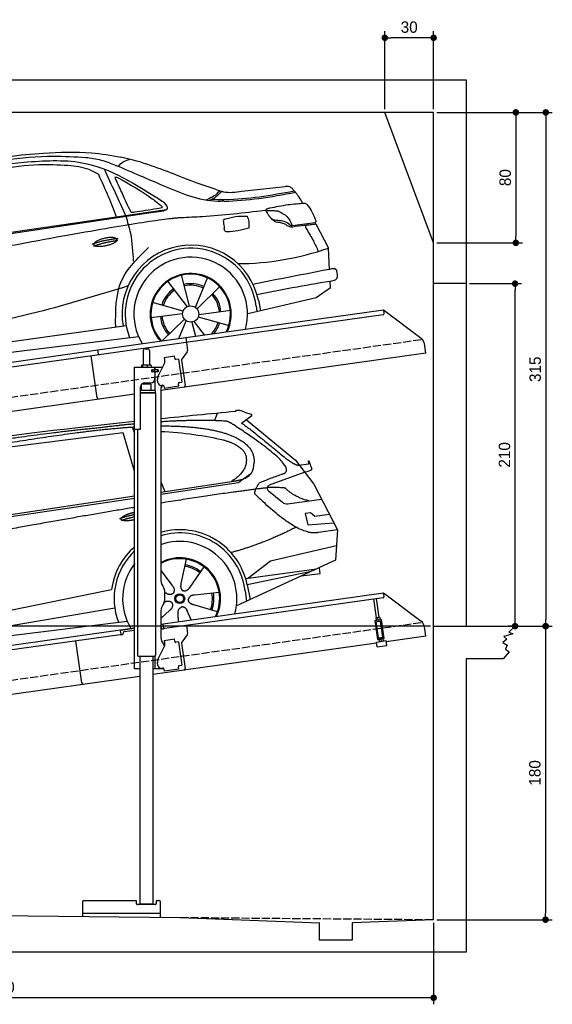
# Model space of a CAD drawing. Extents: x -511 to 6029, y -619 to 5418.
# Tile 3 of 3: x 2759 to 6029, y -619 to 5418. Entities that reach past the tile are written whole.
import ezdxf

# ---------------------------------------------------------------- set-up
doc = ezdxf.new("R2010")
doc.units = 0
doc.header["$LTSCALE"] = 10
doc.header["$MEASUREMENT"] = 0
doc.linetypes.add('GEN3', pattern=[6.25, 5, -1.25])
doc.layers.get('0').update_dxf_attribs({"linetype": 'CONTINUOUS'})
doc.layers.get('DEFPOINTS').update_dxf_attribs({"linetype": 'CONTINUOUS'})
for name, color, linetype in [('3', 6, 'GEN3'), ('AM_5', 3, 'CONTINUOUS'), ('CAR', 1, 'CONTINUOUS'), ('SICHTBARE_KANTEN_DIN_', 7, 'CONTINUOUS')]:
    doc.layers.add(name, color=color, linetype=linetype)
doc.layers.add('AM_0', color=7, linetype='CONTINUOUS', lineweight=30)
doc.dimstyles.new('KLAUS_DXF', dxfattribs={"dimscale": 20, "dimtxt": 3.5, "dimasz": 2, "dimexe": 2, "dimexo": 1, "dimgap": 1.5, "dimtad": 1, "dimlfac": 0.1, "dimdsep": 46, "dimtxsty": 'Standard', "dimblk": 'DOT', "dimcen": 2, "dimclrd": 256, "dimclre": 256, "dimclrt": 2, "dimadec": 0, "dimazin": 0, "dimtfac": 1, "dimtmove": 2, "dimatfit": 3, "dimfxl": 1, "dimtolj": 1, "dimarcsym": 0})

# ---------------------------------------------------------------- blocks, each defined once
blk = doc.blocks.new('_DOT')
at = {"color": 0, "linetype": 'ByBlock'}
blk.add_line((-0.5, 0), (-1, 0), dxfattribs=at)
at = {"color": 0, "linetype": 'ByBlock', "const_width": 0.5}
blk.add_lwpolyline([(-0.25, 0, 1), (0.25, 0, 1)], format="xyb", close=True, dxfattribs=at)
blk = doc.blocks.new('*D8')
at = {"layer": 'AM_5', "lineweight": -2, "transparency": 16777216}
for p, q in [((5000, 4870), (5000, 5347.4)), ((5300, 4870), (5300, 5347.4)), ((5260, 5307.4), (5040, 5307.4))]:
    blk.add_line(p, q, dxfattribs=at)
at = {"layer": 'DEFPOINTS', "color": 0, "transparency": 16777216}
for p in [(5000, 5307.4), (5000, 4850), (5300, 4850)]:
    blk.add_point(p, dxfattribs=at)
at = {"layer": 'AM_5', "lineweight": -2, "transparency": 16777216, "xscale": 40, "yscale": 40, "zscale": 40, "rotation": 180}
blk.add_blockref('_DOT', (5000, 5307.4), dxfattribs=at)
at = {"layer": 'AM_5', "lineweight": -2, "transparency": 16777216, "xscale": 40, "yscale": 40, "zscale": 40}
blk.add_blockref('_DOT', (5300, 5307.4), dxfattribs=at)
at = {"layer": 'AM_5', "color": 2, "transparency": 16777216, "insert": (5150, 5372.4), "char_height": 70, "attachment_point": 5}
blk.add_mtext('\\A1;30', dxfattribs=at)
blk = doc.blocks.new('*D9')
at = {"layer": 'AM_5', "lineweight": -2, "transparency": 16777216}
for p, q in [((5320, 4850), (5844.6, 4850)), ((5804.6, 4810), (5804.6, 4090)), ((5320, 4050), (5844.6, 4050))]:
    blk.add_line(p, q, dxfattribs=at)
at = {"layer": 'DEFPOINTS', "color": 0, "transparency": 16777216}
for p in [(5300, 4850), (5300, 4050), (5804.6, 4050)]:
    blk.add_point(p, dxfattribs=at)
at = {"layer": 'AM_5', "lineweight": -2, "transparency": 16777216, "xscale": 40, "yscale": 40, "zscale": 40}
for p, rotation in [((5804.6, 4850), 90), ((5804.6, 4050), 270)]:
    blk.add_blockref('_DOT', p, dxfattribs=dict(at, rotation=rotation))
at = {"layer": 'AM_5', "color": 2, "transparency": 16777216, "insert": (5739.6, 4450), "char_height": 70, "attachment_point": 5, "rotation": 90}
blk.add_mtext('\\A1;80', dxfattribs=at)
blk = doc.blocks.new('*D5')
at = {"layer": 'AM_5', "lineweight": -2, "transparency": 16777216}
for p, q in [((5280, 1700), (-440, 1700)), ((-400, -10), (-400, 1660)), ((-20, -50), (-440, -50))]:
    blk.add_line(p, q, dxfattribs=at)
at = {"layer": 'DEFPOINTS', "color": 0, "transparency": 16777216}
for p in [(-400, 1700), (5300, 1700), (0, -50)]:
    blk.add_point(p, dxfattribs=at)
at = {"layer": 'AM_5', "lineweight": -2, "transparency": 16777216, "xscale": 40, "yscale": 40, "zscale": 40}
for p, rotation in [((-400, 1700), 90), ((-400, -50), 270)]:
    blk.add_blockref('_DOT', p, dxfattribs=dict(at, rotation=rotation))
at = {"layer": 'AM_5', "color": 2, "transparency": 16777216, "insert": (-465, 825), "char_height": 70, "attachment_point": 5, "rotation": 90}
blk.add_mtext('\\A1;175', dxfattribs=at)
blk = doc.blocks.new('*D6')
at = {"layer": 'AM_5', "lineweight": -2, "transparency": 16777216}
for p, q in [((-20, 2700), (-440, 2700)), ((-400, 1740), (-400, 2660)), ((5280, 1700), (-440, 1700))]:
    blk.add_line(p, q, dxfattribs=at)
at = {"layer": 'DEFPOINTS', "color": 0, "transparency": 16777216}
for p in [(-400, 2700), (0, 2700), (5300, 1700)]:
    blk.add_point(p, dxfattribs=at)
at = {"layer": 'AM_5', "lineweight": -2, "transparency": 16777216, "xscale": 40, "yscale": 40, "zscale": 40}
for p, rotation in [((-400, 2700), 90), ((-400, 1700), 270)]:
    blk.add_blockref('_DOT', p, dxfattribs=dict(at, rotation=rotation))
at = {"layer": 'AM_5', "color": 2, "transparency": 16777216, "insert": (-465, 2200), "char_height": 70, "attachment_point": 5, "rotation": 90}
blk.add_mtext('\\A1;100', dxfattribs=at)
blk = doc.blocks.new('*D10')
at = {"layer": 'AM_5', "lineweight": -2, "transparency": 16777216}
for p, q in [((5520, 3800), (5840, 3800)), ((5800, 1740), (5800, 3760)), ((5780, 1700), (5760, 1700))]:
    blk.add_line(p, q, dxfattribs=at)
at = {"layer": 'DEFPOINTS', "color": 0, "transparency": 16777216}
for p in [(5500, 3800), (5800, 3800), (5800, 1700)]:
    blk.add_point(p, dxfattribs=at)
at = {"layer": 'AM_5', "lineweight": -2, "transparency": 16777216, "xscale": 40, "yscale": 40, "zscale": 40}
for p, rotation in [((5800, 3800), 90), ((5800, 1700), 270)]:
    blk.add_blockref('_DOT', p, dxfattribs=dict(at, rotation=rotation))
at = {"layer": 'AM_5', "color": 2, "transparency": 16777216, "insert": (5735, 2750), "char_height": 70, "attachment_point": 5, "rotation": 90}
blk.add_mtext('\\A1;210', dxfattribs=at)
blk = doc.blocks.new('*D11')
at = {"layer": 'AM_5', "lineweight": -2, "transparency": 16777216}
for p, q in [((5820, 1700), (6026.7, 1700)), ((5986.7, 1660), (5986.7, -60)), ((5320, -100), (6026.7, -100))]:
    blk.add_line(p, q, dxfattribs=at)
at = {"layer": 'DEFPOINTS', "color": 0, "transparency": 16777216}
for p in [(5800, 1700), (5300, -100), (5986.7, -100)]:
    blk.add_point(p, dxfattribs=at)
at = {"layer": 'AM_5', "lineweight": -2, "transparency": 16777216, "xscale": 40, "yscale": 40, "zscale": 40}
for p, rotation in [((5986.7, 1700), 90), ((5986.7, -100), 270)]:
    blk.add_blockref('_DOT', p, dxfattribs=dict(at, rotation=rotation))
at = {"layer": 'AM_5', "color": 2, "transparency": 16777216, "insert": (5921.7, 800), "char_height": 70, "attachment_point": 5, "rotation": 90}
blk.add_mtext('\\A1;180', dxfattribs=at)
blk = doc.blocks.new('*D3')
at = {"layer": 'AM_5', "lineweight": -2, "transparency": 16777216}
for p, q in [((0, -70), (0, -618.8)), ((5300, -119.1), (5300, -618.8)), ((5260, -578.8), (40, -578.8))]:
    blk.add_line(p, q, dxfattribs=at)
at = {"layer": 'DEFPOINTS', "color": 0, "transparency": 16777216}
for p in [(0, -50), (5300, -99.1), (0, -578.8)]:
    blk.add_point(p, dxfattribs=at)
at = {"layer": 'AM_5', "lineweight": -2, "transparency": 16777216, "xscale": 40, "yscale": 40, "zscale": 40, "rotation": 180}
blk.add_blockref('_DOT', (0, -578.8), dxfattribs=at)
at = {"layer": 'AM_5', "lineweight": -2, "transparency": 16777216, "xscale": 40, "yscale": 40, "zscale": 40}
blk.add_blockref('_DOT', (5300, -578.8), dxfattribs=at)
at = {"layer": 'AM_5', "color": 2, "transparency": 16777216, "insert": (2650, -513.8), "char_height": 70, "attachment_point": 5}
blk.add_mtext('\\A1;530', dxfattribs=at)
blk = doc.blocks.new('*D12')
at = {"layer": 'AM_5', "lineweight": -2, "transparency": 16777216}
for p, q in [((5320, 4850), (6028.6, 4850)), ((5988.6, 4810), (5988.6, 1740)), ((5820, 1700), (6028.6, 1700))]:
    blk.add_line(p, q, dxfattribs=at)
at = {"layer": 'DEFPOINTS', "color": 0, "transparency": 16777216}
for p in [(5300, 4850), (5800, 1700), (5988.6, 1700)]:
    blk.add_point(p, dxfattribs=at)
at = {"layer": 'AM_5', "lineweight": -2, "transparency": 16777216, "xscale": 40, "yscale": 40, "zscale": 40}
for p, rotation in [((5988.6, 4850), 90), ((5988.6, 1700), 270)]:
    blk.add_blockref('_DOT', p, dxfattribs=dict(at, rotation=rotation))
at = {"layer": 'AM_5', "color": 2, "transparency": 16777216, "insert": (5923.6, 3275), "char_height": 70, "attachment_point": 5, "rotation": 90}
blk.add_mtext('\\A1;315', dxfattribs=at)
blk = doc.blocks.new('car_150')
at = {"layer": 'CAR'}
for p, q in [((12911.4, 1713.8), (12921.4, 1673.7)), ((13419.2, 1691), (13440.8, 1736.1)), ((13649.1, 1693.4), (13579.8, 1653)), ((12852.3, 1684.4), (12150.5, 1682.1)), ((12893.2, 1443.1), (12852.3, 1684.4)), ((13612.7, 1672.2), (13882, 1390.9)), ((13821.3, 1410.9), (13867.6, 1371.9)), ((13882, 1390.9), (13975.4, 1230.3)), ((13044.2, 1359.1), (13061.8, 1297.5)), ((13896.3, 1358), (13960.6, 1358.2)), ((10792.4, 1227), (12873.3, 1279.9)), ((10839.1, 1237.2), (12874.8, 1292.4)), ((13035, 1284), (13434.9, 1294.1)), ((13036.5, 1296.8), (13490.1, 1309.1)), ((13434.9, 1294.1), (13517.7, 1297.1)), ((13928.7, 1310.6), (13703.2, 1256.7)), ((13928.7, 1310.6), (13956.3, 1315.1)), ((13693.4, 1223.4), (13769.9, 1143.6)), ((13975.4, 1230.3), (14085, 934.5)), ((13799.3, 1131.2), (14011, 1134.1)), ((13933.1, 1058.7), (13900.4, 1058.1)), ((13900.4, 1058.1), (13908.6, 986.7)), ((13957.3, 1033.3), (13933.1, 1058.7)), ((14047.8, 1034.9), (13957.3, 1033.3)), ((13908.6, 986.7), (14067.8, 981)), ((14085, 934.5), (13968.1, 932.9)), ((14085, 934.5), (14050.3, 752)), ((13141, 869.2), (13092, 726)), ((12978, 818.6), (13036.1, 720.2)), ((13244.2, 809.3), (13143.9, 695.8)), ((13500.7, 706.9), (13654.4, 796.4)), ((13654.4, 796.4), (14067.1, 840.8)), ((10765.8, 586.7), (12632.4, 738.6)), ((12632.4, 738.6), (12664.9, 741.2)), ((14050.3, 752), (13413, 548)), ((12984.9, 685.1), (12991.3, 680.2)), ((13489.8, 706.7), (13927.7, 712.7)), ((13886, 699.4), (13494.9, 667.6)), ((13494.9, 667.6), (13502.3, 576.6)), ((13831.6, 682), (13947.5, 682.1)), ((13947.4, 714.7), (13934, 714.7)), ((13947.5, 682.1), (13947.4, 714.7)), ((10786.5, 535.1), (12670.6, 626.7)), ((12976.6, 624.6), (12979.5, 625.3)), ((13318, 642.1), (13166.6, 644.4)), ((13477, 633.5), (13477, 568.5)), ((12942.4, 527.2), (13003.7, 570.3)), ((13127.9, 496.8), (13108.7, 559.2)), ((13292.9, 525.4), (13154, 585.7)), ((10688.1, 535.1), (12736.4, 536.2)), ((13047.9, 495.3), (13052.4, 542.1))]:
    blk.add_line(p, q, dxfattribs=at)
for radius in [30.1, 23.6]:
    blk.add_circle((13073.2, 633.8), radius, dxfattribs=at)
for centre, radius, start, end in [((13707.9, 1237.3), 20, 103.43575, 223.74729), ((13798.8, 1171.2), 40, 223.74729, 270.78612), ((13073.6, 633.3), 403.4, 0.03154, 99.93504), ((13073.6, 633.3), 422.7, 4.65041, 99.14185), ((13073.6, 633.3), 422.7, 124.02917, 165.21264), ((13073.6, 633.3), 403.4, 126.45638, 193.93116), ((13073.2, 633.8), 200.6, 117.11518, 118.6429), ((13073.2, 633.8), 200.6, 45.11518, 74.54628), ((13073.2, 633.8), 209.6, 45.262, 74.39945), ((13073.2, 633.8), 200.6, 333.11518, 2.54628), ((13073.2, 633.8), 209.6, 333.262, 2.39945)]:
    blk.add_arc(centre, radius, start, end, dxfattribs=at)
at = {"layer": 'CAR', "color": 1}
for radius, start, end in [(350.6, 337.84429, 102.49533), (350.6, 135.18165, 204.20791), (245, 326.74186, 111.51189), (250.6, 327.61503, 110.81559)]:
    blk.add_arc((13073.2, 633.8), radius, start, end, dxfattribs=at)
at = {"layer": 'CAR'}
for points, degree in [([(11210.2, 1685.6), (11542.9, 1749.4), (12105.1, 1762), (12930.5, 1747.4)], 3), ([(13554.4, 1733), (13562.4, 1752.7), (13610.5, 1716.8), (13648.2, 1701.9)], 3), ([(12704.3, 1733.1), (12355.7, 1743.2), (11740.1, 1722.1)], 2), ([(12928.4, 1730.7), (12821.6, 1733.6), (12704.3, 1733.1)], 2), ([(13085.7, 1699.1), (13316, 1672.5), (13510.3, 1621.4), (13649.5, 1535.3), (13627.4, 1407.4)], 4), ([(13480.9, 1680.7), (13311.8, 1711.2), (13088.8, 1724)], 2), ([(13091.3, 1744.3), (13237.9, 1741.3), (13392.2, 1737.5), (13554.4, 1733)], 3), ([(13649.1, 1693.4), (13650.8, 1695), (13646.2, 1697.1), (13650.7, 1700.9), (13648.2, 1701.9)], 4), ([(13081.7, 1665.8), (13216.8, 1643.4), (13354, 1605.1), (13455.3, 1568)], 3), ([(13531.1, 1651.2), (13504.7, 1676.4), (13480.9, 1680.7)], 2), ([(13782.7, 1314.6), (13923.3, 1322), (13531.1, 1651.2)], 2), ([(13579.8, 1653), (13583.8, 1663.8), (13821.3, 1410.9)], 2), ([(13455.3, 1568), (13571.8, 1520.1), (13582.6, 1454.2)], 2), ([(13582.6, 1454.2), (13589.9, 1359.8), (13473.4, 1308.7)], 2), ([(13490.1, 1309.1), (13540.2, 1310.5), (13607.7, 1314), (13619.9, 1364.1), (13627.4, 1407.4)], 4), ([(13517.7, 1297.1), (13547.8, 1313.8), (13602.8, 1344.7)], 2), ([(13867.6, 1371.9), (13876, 1364.8), (13894, 1355.1), (13898.5, 1357.6), (13900.4, 1359.2)], 4), ([(13960.6, 1358.2), (13957.9, 1406.1), (13973.8, 1323.1)], 2), ([(13609.5, 1213.7), (13606.8, 1237.9), (13646, 1280.8)], 2), ([(13646, 1280.8), (13782.7, 1314.6)], 1), ([(13973.8, 1323.1), (13974.1, 1319.4), (13966.4, 1316.7), (13956.3, 1315.1)], 3), ([(12866.3, 1222.8), (11949.2, 1183.9), (10404.4, 1071.4)], 2), ([(13710.6, 1243.2), (13442.1, 1244.8), (13028.3, 1229.3)], 2), ([(13968.1, 932.9), (13845.3, 918), (13609.5, 1213.7)], 2), ([(13798.7, 1227.2), (13797.4, 1230.2), (13710.6, 1243.2)], 2), ([(13931.8, 1133), (13845.5, 1166.6), (13798.7, 1227.2)], 2), ([(12766.3, 1166), (12812.1, 1177.1), (12861, 1179.8)], 2), ([(12773.7, 1153.3), (12815.9, 1162.4), (12859.4, 1166.5)], 2), ([(12775.3, 1160.9), (12774.4, 1168.7), (12785.6, 1178.2), (12809.4, 1187.4), (12837.3, 1192.4), (12862.6, 1193)], 5), ([(12857.1, 1147.9), (12833.5, 1145.1), (12808.5, 1145), (12787.3, 1147.9), (12776.2, 1153.7), (12775.3, 1160.9)], 5), ([(13835.3, 982), (13612, 900.6), (13419.6, 876.1)], 2), ([(13092, 726), (13087.7, 713.3), (13084, 699.2), (13088.6, 685.5), (13099.5, 679.2)], 4), ([(12991.3, 680.2), (13015.2, 659), (13038.2, 672.9)], 2), ([(13036.1, 720.2), (13054.6, 694.2), (13038.2, 672.9)], 2), ([(13143.9, 695.8), (13135.1, 685.8), (13124.6, 675.6), (13110.4, 672.8), (13099.5, 679.2)], 4), ([(12979.5, 625.3), (13010, 634.8), (13025.2, 612.6)], 2), ([(13003.7, 570.3), (13031.3, 586.5), (13025.2, 612.6)], 2), ([(13166.6, 644.4), (13134.8, 647.5), (13124.4, 622.8)], 2), ([(13154, 585.7), (13123.7, 595.9), (13124.4, 622.8)], 2), ([(13052.4, 542.1), (13052.7, 574.1), (13078.5, 581.6)], 2), ([(13112.1, 548.2), (13105.2, 579.4), (13078.5, 581.6)], 2)]:
    blk.add_open_spline(points, degree=degree, dxfattribs=at)
blk.add_open_spline([(11380.1, 1676.4), (11407, 1677.9), (11545.9, 1684.7), (12131.3, 1711.8), (12584.9, 1726.7), (12852.7, 1717.4), (12926.2, 1712.9)], degree=4, knots=[0.0821318, 0.0821318, 0.0821318, 0.0821318, 0.0821318, 0.258851, 0.508851, 0.6086078, 0.6086078, 0.6086078, 0.6086078, 0.6086078], dxfattribs=at)
blk = doc.blocks.new('car_150_')
at = {"layer": 'CAR'}
for p, q in [((6993.7, 5277.2), (7129.2, 5288.8)), ((8349.8, 5065.2), (8614.8, 5095.9)), ((5703.5, 4603.8), (7806, 4931.3)), ((5748.6, 4619.9), (7887.1, 4949.3)), ((8659.8, 4857.1), (8801.1, 4877.5)), ((8805, 4869.2), (8883.2, 4720.4)), ((8891.2, 4589.9), (8883.2, 4720.4)), ((8033.2, 4358.3), (7982.9, 4548.5)), ((8143.1, 4534), (8068.7, 4350.5)), ((7897.5, 4510.1), (8019.3, 4353.9)), ((8079.5, 4340.6), (8219, 4479.2)), ((8810.7, 4417.6), (8898.1, 4478.2)), ((8898.1, 4478.2), (8895.6, 4518.3)), ((8391.6, 4316.2), (8810.7, 4417.6)), ((7994.7, 4327.2), (7804.9, 4378.7)), ((8442.3, 4361.7), (8446.4, 4329.7)), ((8455.6, 4397.8), (8469.1, 4334.6)), ((7795.4, 4285.5), (7991.5, 4312.9)), ((8087.2, 4291.6), (8277, 4240.1)), ((8286.5, 4333.3), (8090.4, 4305.9)), ((7646, 4233.7), (5761.2, 3956.2)), ((8002.4, 4278.2), (7867.9, 4144.6)), ((7969.2, 4159.6), (8013.2, 4268.3)), ((8048.7, 4260.5), (8071.6, 4173.8)), ((8127.2, 4182.1), (8062.7, 4264.8)), ((5689.3, 3904.2), (7721.3, 4169.7))]:
    blk.add_line(p, q, dxfattribs=at)
blk.add_circle((8041, 4309.4), 49.6, dxfattribs=at)
for centre, radius, start, end in [((8042.2, 4309.4), 422.7, 12.06499, 190.70699), ((8042.2, 4309.4), 403.4, 7.44612, 201.52919), ((8307.4, 6330.9), 1710.3, 270.66012, 289.67256), ((8041, 4309.4), 348.9, 345.04241, 211.67771), ((8041, 4309.4), 249, 334.62746, 221.99497), ((8041, 4309.4), 244.1, 333.85173, 222.76256), ((8041, 4309.4), 186.2, 64.77616, 103.26666), ((8041, 4309.4), 176.5, 64.60185, 103.18158), ((8041, 4309.4), 186.2, 124.77616, 163.26666), ((8041, 4309.4), 176.5, 124.60185, 163.18158), ((8041, 4309.4), 176.5, 4.60185, 43.18158), ((8041, 4309.4), 186.2, 4.77616, 43.26666), ((8041, 4309.4), 186.2, 184.77616, 223.26666), ((8041, 4309.4), 176.5, 184.60185, 223.18158), ((8041, 4309.4), 176.5, 316.68962, 343.18158), ((8041, 4309.4), 186.2, 320.33711, 343.26666)]:
    blk.add_arc(centre, radius, start, end, dxfattribs=at)
for points in [[(6058.7, 5112.4), (6315.6, 5167.8), (6993.6, 5277.2)], [(6590.3, 5194.3), (7191.5, 5270.3), (7389.2, 5264.7)], [(7129.2, 5288.8), (7425.2, 5293.1), (7603.8, 5268.4)], [(7389.2, 5264.7), (7483, 5249), (7578.6, 5215.1)], [(7590.1, 5210.4), (7618.6, 5239.2), (7657.5, 5254.4)], [(6252.1, 5110.1), (6701.9, 5189.7), (7011, 5233.1)], [(7280.4, 5213.4), (7100.8, 5216.9), (6855.4, 5188)], [(7010.2, 5233), (7365.4, 5231.9), (7863.2, 4999)], [(7469.5, 5159.8), (7410.3, 5189.8), (7280.4, 5213.4)], [(7639.4, 4905.3), (7505.7, 5192.1)], [(8238.8, 5002.4), (8200.2, 5001.6), (7866.3, 5094.6), (7578.6, 5215.1)], [(7582.2, 4896.4), (7531.4, 5023.6), (7469.5, 5159.8)], [(7575.1, 5131.1), (7571.2, 5144.8), (7592.5, 5140)], [(7592.5, 5140), (7799.5, 5014.1), (7855.1, 4971.8)], [(8191, 5074.7), (8235.7, 5060.8), (8349.8, 5065.2)], [(8659.2, 5083.2), (8642.4, 5093.4), (8614.8, 5095.9)], [(8723.8, 4994.4), (8701.4, 5030.2), (8659.2, 5083.2)], [(8213.4, 5067), (8186.6, 5040.1), (8125.8, 5007.6)], [(8224.6, 5063.8), (8208.7, 5044.9), (8182.8, 5023.9), (8149.7, 5006.6)], [(8163.6, 5014.3), (8243.5, 5013.7), (8670.3, 5069.3)], [(8240.9, 5001), (8453.9, 5021.9), (8677.8, 5060.7)], [(7827.4, 4952.7), (7757.4, 4941.2), (7690.7, 4930.9)], [(7806, 4931.3), (7894.4, 4962.2), (7863.2, 4999)], [(7855.1, 4971.8), (7859.5, 4964.9), (7827.4, 4952.7)], [(8499.4, 4953.2), (8500.3, 4955.9), (8504.4, 4958.4)], [(8514.3, 4920.1), (8499.6, 4950.3), (8499.4, 4953.2)], [(8504.4, 4958.4), (8514.7, 4962.1), (8521.1, 4963.5)], [(8521.1, 4963.5), (8634.4, 4984.8), (8734.9, 4995.3)], [(8734.9, 4995.3), (8736.6, 4995.1), (8751.6, 4983.9), (8803.6, 4888.9)], [(7687.8, 4631.1), (7668.8, 4800.4), (7639.4, 4905.3)], [(7690.7, 4930.9), (7670.7, 4931.6), (7668, 4935.3)], [(8489.1, 4946.9), (8107.9, 4906.7), (7979.4, 4899)], [(8245.8, 4892.2), (8238.1, 4888.3), (8237.1, 4876.1)], [(8244.9, 4892.1), (8310.4, 4909.4), (8382.6, 4912.4)], [(8382.6, 4912.4), (8393, 4879.1), (8393.3, 4838.9)], [(8581.1, 4874.9), (8560.8, 4876.6), (8529.9, 4900.7)], [(8578.5, 4942.4), (8626.1, 4912.6), (8659.8, 4857.1)], [(8237.1, 4876.1), (8242.7, 4837)], [(8260.3, 4814.7), (8250.8, 4817.5), (8242.7, 4837)], [(8393.3, 4838.9), (8327.1, 4822.4), (8259.4, 4814.5)], [(8629.7, 4855.7), (8609.4, 4867.3), (8581.1, 4874.9)], [(8664.2, 4847.7), (8651.9, 4847.2), (8629.7, 4855.7)], [(8759.3, 4861.5), (8741.4, 4855.9), (8747.8, 4835.1)], [(8747.8, 4835.1), (8790.3, 4763.6), (8820.8, 4701.6)], [(8757.3, 4861.2), (8786.1, 4865.5), (8805, 4869.2)], [(8803.6, 4888.9), (8805.2, 4882.6), (8801.1, 4877.5)], [(8805, 4869.2), (8801.1, 4877.5)], [(7581.1, 4224.1), (7615.2, 4510.4), (7777.7, 4714.5)], [(8891.2, 4589.9), (8420.6, 4494.5)], [(8935.7, 4582.7), (8931.6, 4588.3), (8891.2, 4589.9)], [(8922.6, 4523), (8936.6, 4535.2), (8935.7, 4582.7)], [(7654.8, 4478.5), (7099.9, 4313.4), (5734.4, 4063.7)], [(8446.2, 4431.7), (8693.5, 4482.1), (8922.6, 4523)]]:
    blk.add_spline(points, degree=3, dxfattribs=at)
for points, degree, knots in [([(8191, 5074.7), (8107.9, 5098.3), (7930.3, 5167), (7746.4, 5237.4), (7603.8, 5268.4)], 3, [5.571538, 5.571538, 5.571538, 5.571538, 32.165526, 64.936902, 64.936902, 64.936902, 64.936902]), ([(7668, 4935.3), (7650.2, 4969.8), (7620.8, 5036.6), (7588.5, 5099.8), (7575.1, 5131.1)], 3, [2.591518, 2.591518, 2.591518, 2.591518, 14.396583, 24.038621, 24.038621, 24.038621, 24.038621]), ([(8645.2, 4860.1), (8634.4, 4868.9), (8603, 4892.4), (8542.9, 4879.7), (8521, 4910.7), (8514.3, 4920.1)], 3, [0.658544, 0.658544, 0.658544, 0.658544, 4.748765, 12.290755, 15.589596, 15.589596, 15.589596, 15.589596]), ([(8645.2, 4860.1), (8647, 4858.9), (8651.5, 4856.3), (8656.7, 4856.7), (8659.8, 4857.1)], 3, [0.11133, 0.11133, 0.11133, 0.11133, 0.733961, 1.64284, 1.64284, 1.64284, 1.64284]), ([(8752.5, 4860.5), (8727.9, 4857.2), (8698.8, 4853.2), (8669.8, 4848.6), (8664.2, 4847.7)], 3, [0, 0, 0, 0, 7.10149, 8.807008, 8.807008, 8.807008, 8.807008]), ([(7442.5, 4729.7), (7440.4, 4737.7), (7458.8, 4757), (7537.7, 4789), (7634.5, 4769.9), (7553.7, 4725.9), (7469.8, 4714.2), (7444.6, 4721.7), (7442.5, 4729.7)], 5, [0, 0, 0, 0, 0, 0, 0.300106, 0.500106, 0.700106, 1, 1, 1, 1, 1, 1])]:
    blk.add_open_spline(points, degree=degree, knots=knots, dxfattribs=at)
for points in [[(7979.4, 4899), (7725, 4888.3), (5338.8, 4399.4)], [(8578.5, 4942.4), (8576.8, 4945.2), (8489.1, 4946.9)], [(7432.9, 4733.6), (7502, 4760.2), (7591.2, 4770)], [(7441.9, 4722), (7513, 4747.3), (7590.2, 4757.9)]]:
    blk.add_open_spline(points, degree=2, dxfattribs=at)

msp = doc.modelspace()

# ---------------------------------------------------------------- linework, layer by layer
for p, q in [((-199.991, 5050), (5499.993, 5050)), ((5499.993, 5050), (5499.993, 1700)), ((5300, 4050), (5000, 4850)), ((5499.993, 3800), (5300, 3800)), ((3778.536, 3469.409), (4991.614, 3639.896)), ((4991.614, 3639.896), (4995.093, 3615.139)), ((4991.614, 3639.896), (5223.551, 3465.119)), ((4990.838, 3609.492), (3779.74, 3439.283)), ((3238.7, 3394.55), (3778.396, 3470.399)), ((3778.396, 3470.399), (3782.711, 3439.701)), ((760, 3045.181), (3238.84, 3393.559)), ((3242.597, 3366.822), (3238.7, 3394.55)), ((3779.74, 3439.283), (3245.986, 3364.269)), ((3516.724, 3390.64), (3516.724, 3300.64)), ((3526.724, 3400.64), (3546.724, 3400.64)), ((3556.724, 3390.64), (3556.724, 3300.64)), ((3787.873, 3381.928), (3754.559, 3337.719)), ((3782.711, 3439.701), (3789.789, 3389.338)), ((5251.225, 3373.433), (5242.973, 3432.146)), ((3245.986, 3364.269), (760, 3014.886)), ((3234.638, 3100.119), (3198.453, 3357.589)), ((5251.225, 3373.433), (3624.724, 3144.844)), ((3646.667, 3347.873), (3709.054, 3356.641)), ((3646.667, 3347.873), (3648.894, 3332.029)), ((3649.484, 3327.83), (3648.894, 3332.029)), ((3711.28, 3340.797), (3709.054, 3356.641)), ((3711.28, 3340.797), (3711.42, 3339.807)), ((3717.067, 3335.551), (3718.057, 3335.69)), ((3733.901, 3337.917), (3718.057, 3335.69)), ((3733.901, 3337.917), (3753.942, 3195.319)), ((3752.643, 3330.309), (3774.334, 3175.968)), ((3464.724, 3287.64), (3636.11, 3287.64)), ((3464.724, 2907.64), (3464.724, 3287.64)), ((3506.807, 3298.184), (3506.807, 3287.64)), ((3527.505, 3300.64), (3509.532, 3300.64)), ((3512.547, 3298.184), (3512.547, 3287.64)), ((3554.552, 3300.64), (3527.505, 3300.64)), ((3542.464, 3298.184), (3542.464, 3287.64)), ((3564.224, 3300.64), (3554.552, 3300.64)), ((3566.641, 3298.184), (3566.641, 3287.64)), ((3573.37, 3271.64), (3569.724, 3271.64)), ((3570.724, 3261.785), (3570.724, 3268.994)), ((3573.37, 3271.64), (3585.724, 3271.64)), ((3573.724, 3271.64), (3573.724, 3259.64)), ((3587.724, 3271.64), (3585.724, 3271.64)), ((3587.724, 3271.64), (3588.724, 3271.64)), ((3588.724, 3277.64), (3588.724, 3274.64)), ((3589.448, 3271.64), (3588.724, 3271.64)), ((3588.724, 3259.64), (3588.724, 3271.64)), ((3607.001, 3271.64), (3589.448, 3271.64)), ((3589.724, 3272.14), (3589.724, 3287.64)), ((3608.724, 3272.14), (3589.724, 3272.14)), ((3607.001, 3271.64), (3607.724, 3271.64)), ((3607.724, 3259.64), (3607.724, 3271.64)), ((3608.539, 3233.529), (3646.01, 3307.069)), ((3609.724, 3271.14), (3609.724, 3260.14)), ((3607.724, 3259.64), (3569.858, 3259.64)), ((3585.724, 3259.14), (3573.37, 3259.14)), ((3588.724, 3256.14), (3588.724, 3217.64)), ((3589.724, 3144.659), (3589.724, 3259.14)), ((3608.724, 3259.14), (3589.724, 3259.14)), ((3607.848, 3192.963), (3605.065, 3212.769)), ((3500.724, 2910.64), (3500.724, 3167.64)), ((3591.724, 3144.643), (3500.724, 3144.643)), ((3566.722, 3184.641), (3506.722, 3183.885)), ((3506.724, 3144.688), (3506.722, 3183.885)), ((3518.732, 3184.037), (3518.724, 3191.64)), ((3525.724, 3192.64), (3563.724, 3192.64)), ((3554.726, 3184.49), (3554.724, 3192.64)), ((3566.722, 3144.643), (3566.722, 3184.641)), ((3591.725, 3131.375), (3591.724, 3144.643)), ((3624.724, 3152.64), (3624.724, 1994.272)), ((3638.359, 3177.055), (3630.437, 3175.941)), ((3644.006, 3172.799), (3646.094, 3157.945)), ((3735.218, 3170.471), (3646.094, 3157.945)), ((3732.852, 3187.305), (3732.991, 3186.315)), ((3735.218, 3170.471), (3732.991, 3186.315)), ((3738.098, 3193.092), (3737.108, 3192.953)), ((3738.098, 3193.092), (3753.942, 3195.319)), ((3464.724, 3122.357), (760, 2742.233)), ((3591.725, 3131.375), (3500.724, 3131.375)), ((3588.725, 3129.643), (3500.724, 3129.643)), ((3591.725, 3127.911), (3500.724, 3127.911)), ((3588.725, 3129.643), (3591.725, 3131.375)), ((3588.725, 3129.643), (3591.725, 3127.911)), ((3589.724, 3129.066), (3589.724, 3130.22)), ((3591.722, 3127.911), (3591.812, 1532.644)), ((3464.724, 1437.64), (3464.724, 2907.64)), ((3464.724, 2907.64), (3497.724, 2907.64)), ((3481.735, 2907.64), (3481.812, 1532.638)), ((3638.122, 1944.272), (3644.375, 1933.441)), ((3624.724, 1712.792), (4991.614, 1904.896)), ((3647.724, 1920.941), (3647.724, 1854.338)), ((4990.838, 1874.492), (3649.025, 1685.912)), ((4992.727, 1896.974), (4991.614, 1904.896)), ((4991.614, 1904.896), (5223.551, 1730.119)), ((4992.727, 1896.974), (4995.093, 1880.139)), ((3644.375, 1841.838), (3638.122, 1831.008)), ((4949.644, 1750.856), (4933.402, 1866.42)), ((4965.488, 1753.082), (4949.247, 1868.647)), ((3624.724, 1781.008), (3624.724, 1644.697)), ((4968.707, 1753.535), (4946.425, 1750.403)), ((4968.707, 1753.535), (4969.509, 1753.21)), ((4969.509, 1753.21), (4971.449, 1739.412)), ((3640.455, 1710.963), (3624.724, 1708.753)), ((3643.377, 1690.168), (3639.898, 1714.925)), ((3782.711, 1704.701), (3789.789, 1654.338)), ((4939.82, 1734.53), (4979.431, 1740.096)), ((4939.82, 1734.53), (4956.104, 1618.668)), ((4940.934, 1726.607), (4980.545, 1732.174)), ((4946.425, 1750.403), (4945.743, 1749.87)), ((4945.743, 1749.87), (4947.682, 1736.072)), ((4961.337, 1628.492), (4947.42, 1727.519)), ((4948.485, 1735.747), (4947.682, 1736.072)), ((4959.416, 1738.803), (4957.775, 1750.479)), ((4970.766, 1738.879), (4971.449, 1739.412)), ((4987.976, 1632.236), (4974.058, 1731.263)), ((4995.714, 1624.235), (4979.431, 1740.096)), ((5251.225, 1638.433), (5242.973, 1697.146)), ((5800, 1700), (5762.293, 1662.153)), ((760, 1310.181), (3377.477, 1678.044)), ((3376.701, 1647.64), (760, 1279.886)), ((3377.477, 1678.044), (3464.724, 1690.305)), ((3377.477, 1678.044), (3378.59, 1670.121)), ((3464.724, 1686.266), (3378.034, 1674.083)), ((3380.956, 1653.287), (3378.59, 1670.121)), ((3384.267, 1647.693), (3389.218, 1648.389)), ((3393.474, 1654.036), (3393.335, 1655.027)), ((3401.846, 1666.321), (3464.724, 1675.158)), ((3630.999, 1688.428), (3631.138, 1687.438)), ((3636.785, 1683.182), (3641.737, 1683.878)), ((3787.873, 1646.928), (3754.559, 1602.719)), ((4954.99, 1626.59), (4994.601, 1632.157)), ((4961.337, 1628.492), (4987.976, 1632.236)), ((4982.718, 1630.487), (4982.579, 1631.477)), ((5251.225, 1638.433), (5008.609, 1604.336)), ((5786.569, 1652.163), (5730.163, 1635.752)), ((5730.163, 1635.752), (5749.441, 1620.767)), ((5762.293, 1662.153), (5786.569, 1652.163)), ((3140.562, 1351.897), (3104.377, 1609.367)), ((3140.562, 1351.897), (3104.377, 1609.367)), ((3608.539, 1498.529), (3646.01, 1572.069)), ((3638.122, 1594.697), (3648.163, 1577.305)), ((3646.667, 1612.873), (3709.054, 1621.641)), ((3646.667, 1612.873), (3648.894, 1597.029)), ((3649.484, 1592.83), (3648.894, 1597.029)), ((3711.28, 1605.797), (3709.054, 1621.641)), ((3711.28, 1605.797), (3711.42, 1604.807)), ((3717.067, 1600.551), (3718.057, 1600.69)), ((3733.901, 1602.917), (3718.057, 1600.69)), ((3733.901, 1602.917), (3753.942, 1460.319)), ((3752.643, 1595.309), (3774.334, 1440.968)), ((4949.193, 1595.986), (3765.823, 1429.674)), ((4948.261, 1602.62), (5007.677, 1610.971)), ((4952.436, 1572.912), (4948.261, 1602.62)), ((4952.436, 1572.912), (5011.852, 1581.263)), ((4956.104, 1618.668), (4995.714, 1624.235)), ((4964.768, 1619.886), (4964.086, 1619.353)), ((4964.086, 1619.353), (4966.025, 1605.554)), ((4966.828, 1605.23), (4966.025, 1605.554)), ((4966.873, 1628.26), (4966.734, 1629.251)), ((4976.118, 1619.961), (4977.759, 1608.286)), ((4987.05, 1623.017), (4987.852, 1622.693)), ((4987.852, 1622.693), (4989.792, 1608.895)), ((4989.109, 1608.361), (4989.792, 1608.895)), ((5011.852, 1581.263), (5007.677, 1610.971)), ((5749.441, 1620.767), (5724.451, 1600.074)), ((5724.451, 1600.074), (5750.869, 1582.949)), ((5750.869, 1582.949), (5740.873, 1559.402)), ((3481.812, 1532.638), (3481.813, 1521.638)), ((3488.813, 1514.638), (3481.813, 1521.638)), ((3584.813, 1514.643), (3488.813, 1514.638)), ((3496.813, 1514.638), (3496.898, -1.364)), ((3576.813, 1514.643), (3576.895, -1.356)), ((3584.813, 1514.643), (3591.813, 1521.644)), ((3589.724, 1437.64), (3589.724, 1519.555)), ((3591.812, 1532.644), (3591.813, 1521.644)), ((5763.721, 1542.991), (5727.307, 1500)), ((5740.873, 1559.402), (5763.721, 1542.991)), ((3607.848, 1457.963), (3605.065, 1477.769)), ((3732.852, 1452.305), (3732.991, 1451.315)), ((3735.218, 1435.471), (3732.991, 1451.315)), ((3738.098, 1458.092), (3737.108, 1457.953)), ((3738.098, 1458.092), (3753.942, 1460.319)), ((5499.993, 1500), (5499.993, -300)), ((5727.307, 1500), (5499.993, 1500)), ((3496.82, 1391.868), (760, 1007.233)), ((3496.817, 1437.64), (3464.724, 1437.64)), ((3644.029, 1437.64), (3576.817, 1437.64)), ((3765.823, 1429.674), (3576.819, 1403.111)), ((3638.359, 1442.055), (3630.437, 1440.941)), ((3644.006, 1437.799), (3646.094, 1422.945)), ((3735.218, 1435.471), (3646.094, 1422.945)), ((3146.894, -80.259), (3146.894, 12.642)), ((3151.894, 17.642), (3471.894, 17.642)), ((3476.894, -2.358), (3476.894, 12.642)), ((3596.894, 12.642), (3596.894, -2.358)), ((3601.894, 17.642), (3616.894, 17.642)), ((3621.894, 12.642), (3621.894, -84.826)), ((0, -50), (3745, -86.01)), ((3591.894, -7.358), (3481.894, -7.358)), ((3497.895, -2.361), (3496.895, -1.361)), ((3497.895, -2.361), (3575.895, -2.356)), ((3510.895, -2.36), (3510.896, -7.358)), ((3562.895, -2.357), (3562.896, -7.358)), ((3575.895, -2.356), (3576.895, -1.356)), ((3621.894, -62.358), (3146.894, -62.358)), ((3745, -86.01), (4600, -120.088)), ((4600, -225), (4600, -120.088)), ((5300, -100), (4799.546, -120.088)), ((4799.546, -120.088), (4800, -225)), ((4800, -225), (4600, -225)), ((5499.993, -300), (-199.991, -300))]:
    msp.add_line(p, q)
for points in [[(3644.003, 3172.803, 0), (3644.003, 3172.803, 0), (3644.003, 3172.813, 0), (3644.003, 3172.823, 0), (3644.003, 3172.833, 0), (3644.003, 3172.833, 0), (3644.003, 3172.843, 0), (3644.003, 3172.853, 0), (3643.993, 3172.863, 0), (3643.993, 3172.863, 0), (3643.993, 3172.873, 0), (3643.993, 3172.883, 0), (3643.993, 3172.893, 0), (3643.993, 3172.903, 0), (3643.993, 3172.903, 0), (3643.993, 3172.913, 0), (3643.983, 3172.923, 0), (3643.983, 3172.933, 0), (3643.983, 3172.933, 0), (3643.983, 3172.943, 0), (3643.983, 3172.953, 0), (3643.983, 3172.963, 0), (3643.983, 3172.963, 0), (3643.983, 3172.973, 0), (3643.973, 3172.983, 0), (3643.973, 3172.993, 0), (3643.973, 3173.003, 0), (3643.973, 3173.003, 0), (3643.973, 3173.013, 0), (3643.973, 3173.023, 0), (3643.973, 3173.033, 0), (3643.963, 3173.033, 0), (3643.963, 3173.043, 0), (3643.963, 3173.053, 0), (3643.963, 3173.063, 0), (3643.963, 3173.063, 0), (3643.963, 3173.073, 0), (3643.953, 3173.083, 0), (3643.953, 3173.093, 0), (3643.953, 3173.103, 0), (3643.953, 3173.103, 0), (3643.953, 3173.113, 0), (3643.953, 3173.123, 0), (3643.953, 3173.133, 0), (3643.943, 3173.133, 0), (3643.943, 3173.143, 0), (3643.943, 3173.153, 0), (3643.943, 3173.163, 0), (3643.943, 3173.163, 0), (3643.943, 3173.173, 0), (3643.933, 3173.183, 0), (3643.933, 3173.193, 0), (3643.933, 3173.203, 0), (3643.933, 3173.203, 0), (3643.933, 3173.213, 0), (3643.933, 3173.223, 0), (3643.923, 3173.233, 0), (3643.923, 3173.233, 0), (3643.923, 3173.243, 0), (3643.923, 3173.253, 0), (3643.923, 3173.263, 0), (3643.913, 3173.273, 0), (3643.913, 3173.273, 0), (3643.913, 3173.283, 0), (3643.913, 3173.293, 0), (3643.913, 3173.303, 0), (3643.903, 3173.303, 0), (3643.903, 3173.313, 0), (3643.903, 3173.323, 0), (3643.903, 3173.333, 0), (3643.903, 3173.333, 0), (3643.903, 3173.343, 0), (3643.893, 3173.353, 0), (3643.893, 3173.363, 0), (3643.893, 3173.373, 0), (3643.893, 3173.373, 0), (3643.893, 3173.383, 0), (3643.883, 3173.393, 0), (3643.883, 3173.403, 0), (3643.883, 3173.403, 0), (3643.883, 3173.413, 0), (3643.873, 3173.423, 0), (3643.873, 3173.433, 0), (3643.873, 3173.433, 0), (3643.873, 3173.443, 0), (3643.873, 3173.453, 0), (3643.863, 3173.463, 0), (3643.863, 3173.473, 0), (3643.863, 3173.473, 0), (3643.863, 3173.483, 0), (3643.863, 3173.493, 0), (3643.853, 3173.503, 0), (3643.853, 3173.503, 0), (3643.853, 3173.513, 0), (3643.853, 3173.523, 0), (3643.843, 3173.533, 0), (3643.843, 3173.533, 0), (3643.843, 3173.543, 0), (3643.843, 3173.553, 0), (3643.833, 3173.563, 0), (3643.833, 3173.573, 0), (3643.833, 3173.573, 0), (3643.833, 3173.583, 0), (3643.833, 3173.593, 0), (3643.823, 3173.603, 0), (3643.823, 3173.603, 0), (3643.823, 3173.613, 0), (3643.823, 3173.623, 0), (3643.813, 3173.633, 0), (3643.813, 3173.633, 0), (3643.813, 3173.643, 0), (3643.813, 3173.653, 0), (3643.803, 3173.663, 0), (3643.803, 3173.673, 0), (3643.803, 3173.673, 0), (3643.803, 3173.683, 0), (3643.793, 3173.693, 0), (3643.793, 3173.703, 0), (3643.793, 3173.703, 0), (3643.793, 3173.713, 0), (3643.783, 3173.723, 0), (3643.783, 3173.733, 0), (3643.783, 3173.733, 0), (3643.773, 3173.743, 0), (3643.773, 3173.753, 0), (3643.773, 3173.763, 0), (3643.773, 3173.763, 0), (3643.763, 3173.773, 0)], [(3644.003, 1437.803, 0), (3644.003, 1437.803, 0), (3644.003, 1437.813, 0), (3644.003, 1437.823, 0), (3644.003, 1437.833, 0), (3644.003, 1437.833, 0), (3644.003, 1437.843, 0), (3644.003, 1437.853, 0), (3643.993, 1437.863, 0), (3643.993, 1437.863, 0), (3643.993, 1437.873, 0), (3643.993, 1437.883, 0), (3643.993, 1437.893, 0), (3643.993, 1437.903, 0), (3643.993, 1437.903, 0), (3643.993, 1437.913, 0), (3643.983, 1437.923, 0), (3643.983, 1437.933, 0), (3643.983, 1437.933, 0), (3643.983, 1437.943, 0), (3643.983, 1437.953, 0), (3643.983, 1437.963, 0), (3643.983, 1437.963, 0), (3643.983, 1437.973, 0), (3643.973, 1437.983, 0), (3643.973, 1437.993, 0), (3643.973, 1438.003, 0), (3643.973, 1438.003, 0), (3643.973, 1438.013, 0), (3643.973, 1438.023, 0), (3643.973, 1438.033, 0), (3643.963, 1438.033, 0), (3643.963, 1438.043, 0), (3643.963, 1438.053, 0), (3643.963, 1438.063, 0), (3643.963, 1438.063, 0), (3643.963, 1438.073, 0), (3643.953, 1438.083, 0), (3643.953, 1438.093, 0), (3643.953, 1438.103, 0), (3643.953, 1438.103, 0), (3643.953, 1438.113, 0), (3643.953, 1438.123, 0), (3643.953, 1438.133, 0), (3643.943, 1438.133, 0), (3643.943, 1438.143, 0), (3643.943, 1438.153, 0), (3643.943, 1438.163, 0), (3643.943, 1438.163, 0), (3643.943, 1438.173, 0), (3643.933, 1438.183, 0), (3643.933, 1438.193, 0), (3643.933, 1438.203, 0), (3643.933, 1438.203, 0), (3643.933, 1438.213, 0), (3643.933, 1438.223, 0), (3643.923, 1438.233, 0), (3643.923, 1438.233, 0), (3643.923, 1438.243, 0), (3643.923, 1438.253, 0), (3643.923, 1438.263, 0), (3643.913, 1438.273, 0), (3643.913, 1438.273, 0), (3643.913, 1438.283, 0), (3643.913, 1438.293, 0), (3643.913, 1438.303, 0), (3643.903, 1438.303, 0), (3643.903, 1438.313, 0), (3643.903, 1438.323, 0), (3643.903, 1438.333, 0), (3643.903, 1438.333, 0), (3643.903, 1438.343, 0), (3643.893, 1438.353, 0), (3643.893, 1438.363, 0), (3643.893, 1438.373, 0), (3643.893, 1438.373, 0), (3643.893, 1438.383, 0), (3643.883, 1438.393, 0), (3643.883, 1438.403, 0), (3643.883, 1438.403, 0), (3643.883, 1438.413, 0), (3643.873, 1438.423, 0), (3643.873, 1438.433, 0), (3643.873, 1438.433, 0), (3643.873, 1438.443, 0), (3643.873, 1438.453, 0), (3643.863, 1438.463, 0), (3643.863, 1438.473, 0), (3643.863, 1438.473, 0), (3643.863, 1438.483, 0), (3643.863, 1438.493, 0), (3643.853, 1438.503, 0), (3643.853, 1438.503, 0), (3643.853, 1438.513, 0), (3643.853, 1438.523, 0), (3643.843, 1438.533, 0), (3643.843, 1438.533, 0), (3643.843, 1438.543, 0), (3643.843, 1438.553, 0), (3643.833, 1438.563, 0), (3643.833, 1438.573, 0), (3643.833, 1438.573, 0), (3643.833, 1438.583, 0), (3643.833, 1438.593, 0), (3643.823, 1438.603, 0), (3643.823, 1438.603, 0), (3643.823, 1438.613, 0), (3643.823, 1438.623, 0), (3643.813, 1438.633, 0), (3643.813, 1438.633, 0), (3643.813, 1438.643, 0), (3643.813, 1438.653, 0), (3643.803, 1438.663, 0), (3643.803, 1438.673, 0), (3643.803, 1438.673, 0), (3643.803, 1438.683, 0), (3643.793, 1438.693, 0), (3643.793, 1438.703, 0), (3643.793, 1438.703, 0), (3643.793, 1438.713, 0), (3643.783, 1438.723, 0), (3643.783, 1438.733, 0), (3643.783, 1438.733, 0), (3643.773, 1438.743, 0), (3643.773, 1438.753, 0), (3643.773, 1438.763, 0), (3643.773, 1438.763, 0), (3643.763, 1438.773, 0)]]:
    msp.add_polyline3d(points)
for centre, radius, start, end in [((4990.142, 3614.443), 5, 278, 8), ((5193.46, 3425.187), 50, 8, 53), ((3526.724, 3390.64), 10, 90, 180), ((3546.724, 3390.64), 10, 0, 90), ((3779.886, 3387.946), 10, 323, 8), ((3614.824, 3322.959), 35, 333, 8), ((3716.371, 3340.503), 5, 188, 278), ((3762.545, 3331.701), 10, 143, 188), ((3515.193, 3293.096), 9.808, 138.3563762, 148.7530058), ((3510.046, 3297.934), 2.754, 100.76608, 142.4342742), ((3509.589, 3298.547), 2.094, 44.8447601, 91.5619346), ((3505.549, 3294.088), 8.108, 30.3376196, 47.0531632), ((3527.414, 3253.271), 47.367, 71.4743335, 108.3353595), ((3554.481, 3269.304), 31.336, 67.1619854, 112.719952), ((3561.191, 3295.234), 6.199, 28.4133867, 60.706774), ((3570.724, 3271.64), 1, 48.5903779, 221.4096221), ((3567.724, 3268.994), 3, 0, 41.4096221), ((3567.724, 3261.785), 3, 318.5903779, 0), ((3573.37, 3274.64), 3, 228.5903779, 270), ((3578.724, 3277.64), 10, 0, 90), ((3585.724, 3274.64), 3, 270, 0), ((3608.724, 3271.14), 1, 0, 90), ((3608.724, 3260.14), 1, 270, 0), ((3563.724, 3217.64), 25, 270, 0), ((3570.724, 3259.14), 1, 138.5903779, 311.4096221), ((3573.37, 3256.14), 3, 90, 131.4096221), ((3585.724, 3256.14), 3, 0, 90), ((3639.724, 3217.64), 35, 153, 188), ((3525.724, 3167.64), 25, 90, 180), ((3627.654, 3195.747), 20, 188, 278), ((3649.724, 3152.64), 25, 108.6472499, 180), ((3639.055, 3172.103), 5, 19.536959, 98), ((3737.804, 3188.001), 5, 98, 188), ((3764.431, 3174.576), 10, 278, 8), ((3244.54, 3101.511), 10, 188, 278), ((3497.724, 2910.64), 3, 270, 0), ((3724.724, 1994.272), 100, 180, 210), ((3622.724, 1920.941), 25, 0, 30), ((4990.142, 1879.443), 5, 278, 8), ((3724.724, 1781.008), 100, 150, 180), ((3622.724, 1854.338), 25, 330, 0), ((4954.102, 1733.508), 17.367, 77.7758199, 118.2123267), ((4965.992, 1735.146), 17.396, 77.8274904, 118.186832), ((3621.096, 1687.036), 10, 8, 68.7289454), ((4951.211, 1754.049), 17.313, 257.7374301, 298.2905785), ((4963.09, 1755.803), 17.392, 257.8059989, 298.1682778), ((5193.46, 1690.187), 50, 8, 53), ((3376.005, 1652.591), 5, 278, 8), ((3383.571, 1652.645), 5, 221.236717, 278), ((3388.523, 1653.34), 5, 278, 8), ((3403.237, 1656.418), 10, 98, 188), ((3724.724, 1644.697), 100, 180, 210), ((3636.09, 1688.134), 5, 188, 278), ((3641.041, 1688.83), 5, 278, 334.763283), ((3648.329, 1690.864), 5, 188, 278), ((3779.886, 1652.946), 10, 323, 8), ((3614.824, 1587.959), 35, 333, 8), ((3716.371, 1605.503), 5, 188, 278), ((3762.545, 1596.701), 10, 143, 188), ((4972.445, 1602.99), 17.367, 77.7758199, 118.2123267), ((4969.554, 1623.531), 17.313, 257.7374301, 298.2905785), ((4984.335, 1604.629), 17.396, 77.8274904, 118.186832), ((4981.433, 1625.286), 17.392, 257.8059989, 298.1682778), ((3641.84, 1824.245), 320.958, 254.6793408, 254.6860985), ((3639.724, 1482.64), 35, 153, 188), ((3627.654, 1460.747), 20, 188, 278), ((3737.804, 1453.001), 5, 98, 188), ((3639.055, 1437.103), 5, 19.536959, 98), ((3764.431, 1439.576), 10, 278, 8), ((3150.465, 1353.289), 10, 188, 278), ((3150.465, 1353.289), 10, 188, 278), ((3151.894, 12.642), 5, 90, 180), ((3471.894, 12.642), 5, 0, 90), ((3601.894, 12.642), 5, 90, 180), ((3616.894, 12.642), 5, 0, 90), ((3481.894, -2.358), 5, 180, 270), ((3591.894, -2.358), 5, 270, 0)]:
    msp.add_arc(centre, radius, start, end)
at = {"layer": '3'}
for p, q in [((223.409, 2754.675), (5230.817, 3458.42)), ((223.409, 1019.675), (5230.817, 1723.42)), ((3745, -86.01), (5300, -99.1))]:
    msp.add_line(p, q, dxfattribs=at)
at = {"layer": 'SICHTBARE_KANTEN_DIN_'}
for p, q in [((5300, 4850), (0, 4850)), ((5300, -100), (5300, 4850)), ((5300, 1700), (5800, 1700))]:
    msp.add_line(p, q, dxfattribs=at)
msp.add_arc((3245.568, 3367.24), 3, 188, 278, dxfattribs=at)

# ---------------------------------------------------------------- block references
at = {"layer": 'AM_0', "rotation": 359.5505213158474}
msp.add_blockref('car_150_', (-4265.788, -632.568), dxfattribs=at)
at = {"layer": 'CAR', "color": 2, "rotation": 6.973897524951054}
msp.add_blockref('car_150', (-9157.901, -347.853), dxfattribs=at)

# ---------------------------------------------------------------- dimensions: what is measured, and where the dimension line sits
at = {"layer": 'AM_5'}
for base, p1, p2, angle, override, picture, middle in [((5000, 5307.449), (5300, 4850), (5000, 4850), 0, {"dimtzin": 7}, '*D8', (5150, 5372.449)), ((5804.584, 4050), (5300, 4850), (5300, 4050), 90, {"dimtzin": 7}, '*D9', (5739.584, 4450)), ((5800, 3800), (5800, 1700), (5499.993, 3800), 90, {"dimtzin": 7}, '*D10', (5735, 2750)), ((-399.991, 2700), (5300, 1700), (0, 2700), 90, {"dimpost": '', "dimtol": 0, "dimlim": 0, "dimtp": 0, "dimtm": 0, "dimtfac": 1, "dimtdec": 2, "dimtolj": 1, "dimtzin": 7}, '*D6', (-464.991, 2200)), ((-399.991, 1700), (0, -50), (5300, 1700), 90, {"dimtol": 0, "dimlim": 0, "dimtp": 0, "dimtm": 0, "dimtfac": 1, "dimtdec": 2, "dimtolj": 1, "dimtzin": 7}, '*D5', (-464.991, 825)), ((5986.651, -100), (5800, 1700), (5300, -100), 90, {"dimtzin": 7}, '*D11', (5921.651, 800))]:
    dim = msp.add_linear_dim(base=base, p1=p1, p2=p2, angle=angle, dimstyle='KLAUS_DXF', override=override, dxfattribs=at)
    dim.commit()
    dim.dimension.update_dxf_attribs({"geometry": picture, "text_midpoint": middle})
dim = msp.add_linear_dim(base=(5988.613, 1700), p1=(5300, 4850), p2=(5800, 1700), angle=90, dimstyle='KLAUS_DXF', dxfattribs=at)
dim.commit()
dim.dimension.update_dxf_attribs({"geometry": '*D12', "text_midpoint": (5923.613, 3275)})
dim = msp.add_linear_dim(base=(0, -578.751), p1=(5300, -99.1), p2=(0, -50), dimstyle='KLAUS_DXF', override={"dimtzin": 7}, dxfattribs=at)
dim.commit()
dim.dimension.update_dxf_attribs({"geometry": '*D3', "text_midpoint": (2650, -513.751)})

doc.saveas('drawing.dxf')
